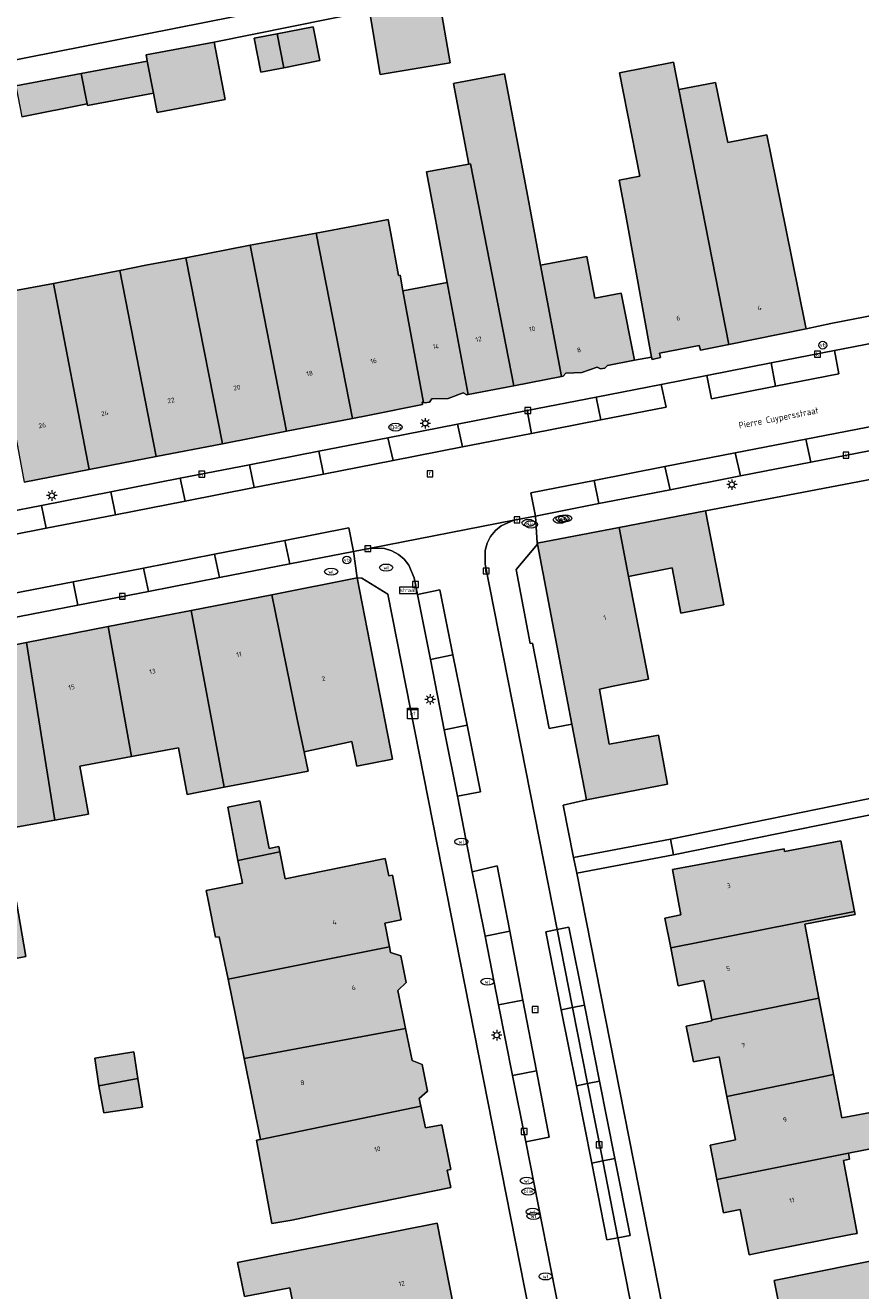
# Model space of a CAD drawing. Header units: metres. Extents: x 196496 to 197479, y 355250 to 356324.
# Tile 12 of 119: x 196919 to 196983, y 355550 to 355646. Entities that reach past the tile are written whole.
import ezdxf
from ezdxf.enums import TextEntityAlignment as Align

# ---------------------------------------------------------------- set-up
doc = ezdxf.new("R2010")
doc.units = ezdxf.units.M
doc.layers.get('0').update_dxf_attribs({"lineweight": 9})
for name, color, linetype, lineweight in [('B-WE-GR-GROENVOORZIENING-GV', 251, 'Continuous', 9), ('B-WE-IE-MEUBILAIR_WEGMEUBILAIR-S', 251, 'Continuous', 9), ('B-WE-IE-MEUBILAIR_WEGMEUBILAIR_VERKEERSBORD-S', 251, 'Continuous', 9), ('B-WE-KL-BRANDSTOF_PUT-S', 251, 'Continuous', 9), ('B-WE-KL-ET_KAST-S', 251, 'Continuous', 9), ('B-WE-KL-ET_LS_OV_LICHTMAST-S', 251, 'Continuous', 9), ('B-WE-KL-GAS_PUT-S', 251, 'Continuous', 9), ('B-WE-KL-WATER-S', 251, 'Continuous', 9), ('B-WE-OG-BEBOUWING-GV', 251, 'Continuous', 9), ('B-WE-OG-BEBOUWING_HUISNUMMER-T35', 90, 'Continuous', 9), ('B-WE-OG-BEBOUWING_STRAATNAAM-T35', 130, 'Continuous', 9), ('B-WE-OG-TERREIN_ERF-GV', 251, 'Continuous', 9), ('B-WE-RI-GWA_KOLK-S', 251, 'Continuous', 9), ('B-WE-RI-GWA_RIOOLPUT-S', 251, 'Continuous', 9), ('B-WE-VH-VERHARDING_ASFALT-GV', 251, 'Continuous', 9), ('B-WE-VH-VERHARDING_BETONSTRAATSTEEN-GV', 251, 'Continuous', 9), ('B-WE-VH-VERHARDING_OPEN-GV', 251, 'Continuous', 9), ('B-WE-VH-VERHARDING_TEGEL-GV', 251, 'Continuous', 9)]:
    doc.layers.add(name, color=color, linetype=linetype, lineweight=lineweight)
doc.layers.add('X-XX-AL-PRESENTATIE_GEBOUW3-V', color=7, linetype='Continuous', lineweight=9, true_color=0xebe1d6)
doc.styles.add('NLCS-ISO', font='NLCS-ISO.ttf')
doc.styles.add('NLCS-ISO-ANNOTATIEF-T35', font='NLCS-ISO.ttf', dxfattribs={"height": 3.5})

# ---------------------------------------------------------------- blocks, each defined once
blk = doc.blocks.new('SIE-WEG_VERKEERSBORD_STRAATNAAM-SO')
at = {"color": 0, "linetype": 'ByBlock', "lineweight": 18}
blk.add_lwpolyline([(-3.25, -1.25), (3.25, -1.25), (3.25, 1.25), (-3.25, 1.25)], close=True, dxfattribs=at)
at = {"color": 0, "linetype": 'ByBlock', "lineweight": 18, "style": 'NLCS-ISO'}
blk.add_text('straat', height=1.5, dxfattribs=at).set_placement((0, 0.15), align=Align.MIDDLE_CENTER)
blk = doc.blocks.new('SKL-ET_KAST_ELEKTRA-SO')
at = {"color": 0, "linetype": 'ByBlock', "lineweight": 18}
for points in [[(-2, 2), (2, 2), (2, 1.68), (-2, 1.68)], [(-2, 1.52), (2, 1.52), (2, -2), (-2, -2)]]:
    blk.add_lwpolyline(points, close=True, dxfattribs=at)
at = {"color": 0, "linetype": 'ByBlock', "lineweight": 18, "style": 'NLCS-ISO'}
blk.add_text('et', height=1.5, dxfattribs=at).set_placement((0, 0), align=Align.MIDDLE_CENTER)
blk = doc.blocks.new('SKL-ET_OV_LICHTMAST-SO')
at = {"color": 0, "linetype": 'ByBlock', "lineweight": 18}
for points in [[(-1.25, 0), (-2, 0)], [(-1.41, 1.41), (-0.88, 0.88)], [(0, 2), (0, 1.25)], [(0.88, 0.88), (1.41, 1.41)], [(2, 0), (1.25, 0)], [(-1.41, -1.41), (-0.88, -0.88)], [(0, -1.25), (0, -2)], [(0.88, -0.88), (1.41, -1.41)]]:
    blk.add_lwpolyline(points, dxfattribs=at)
blk.add_circle((0, 0), 1, dxfattribs=at)
blk = doc.blocks.new('SIE-WEG_PAAL_VERKEERSBORD-SO')
at = {"color": 0, "linetype": 'ByBlock', "lineweight": 18}
blk.add_circle((0, 0), 1.5, dxfattribs=at)
at = {"color": 0, "linetype": 'ByBlock', "lineweight": 18, "style": 'NLCS-ISO'}
blk.add_text('vb', height=1.5, dxfattribs=at).set_placement((0, 0.13), align=Align.MIDDLE_CENTER)
blk = doc.blocks.new('SKL-WATER_WATERLEIDINGPUT-SO')
at = {"color": 0, "linetype": 'ByBlock', "lineweight": 18}
blk.add_ellipse((0, 0), major_axis=(2.5, 0), ratio=0.54, dxfattribs=at)
at = {"color": 0, "linetype": 'ByBlock', "lineweight": 18, "style": 'NLCS-ISO'}
blk.add_text('wl', height=1.5, dxfattribs=at).set_placement((0, 0), align=Align.MIDDLE_CENTER)
blk = doc.blocks.new('SRI-KOLK-SO')
at = {"color": 0, "linetype": 'ByBlock', "lineweight": 18}
blk.add_lwpolyline([(-1.125, -1.125), (1.125, -1.125), (1.125, 1.125), (-1.125, 1.125)], close=True, dxfattribs=at)
at = {"color": 0, "linetype": 'ByBlock', "lineweight": 18, "style": 'NLCS-ISO'}
blk.add_text('k', height=1.5, dxfattribs=at).set_placement((0, 0), align=Align.MIDDLE_CENTER)
blk = doc.blocks.new('SRI-PUT_INSPECTIEPUT_RIOOLPUT-SO')
at = {"color": 0, "linetype": 'ByBlock', "lineweight": 18}
blk.add_lwpolyline([(-1.12, -1.12), (1.12, -1.12), (1.12, 1.12), (-1.12, 1.12)], close=True, dxfattribs=at)
at = {"color": 0, "linetype": 'ByBlock', "lineweight": 18, "style": 'NLCS-ISO'}
blk.add_text('r', height=1.5, dxfattribs=at).set_placement((0, 0.28), align=Align.MIDDLE_CENTER)
blk = doc.blocks.new('SKL-BENZINEPUT_OLIEPUT-SO')
at = {"color": 0, "linetype": 'ByBlock', "lineweight": 18}
blk.add_ellipse((0, 0), major_axis=(2.5, 0), ratio=0.54, dxfattribs=at)
at = {"color": 0, "linetype": 'ByBlock', "lineweight": 18, "style": 'NLCS-ISO'}
blk.add_text('olie', height=1.5, dxfattribs=at).set_placement((0, 0.16), align=Align.MIDDLE_CENTER)
blk = doc.blocks.new('SKL-GAS_PUT-SO')
at = {"color": 0, "linetype": 'ByBlock', "lineweight": 18}
blk.add_ellipse((0, 0), major_axis=(2.5, 0), ratio=0.601255, dxfattribs=at)
at = {"color": 0, "linetype": 'ByBlock', "lineweight": 18, "style": 'NLCS-ISO'}
blk.add_text('gas', height=1.8, dxfattribs=at).set_placement((0.12, 0.3), align=Align.MIDDLE_CENTER)

msp = doc.modelspace()

# ---------------------------------------------------------------- hatches: boundary and pattern name
at = {"layer": 'X-XX-AL-PRESENTATIE_GEBOUW3-V'}
for points in [[(196946.49, 355647.798), (196945.178, 355647.576), (196945.975, 355642.699), (196951.318, 355643.611), (196950.492, 355648.476)], [(196938.119, 355645.821), (196936.35, 355645.474), (196936.859, 355642.88), (196938.626, 355643.227)], [(196938.119, 355645.821), (196938.626, 355643.227), (196941.381, 355643.768), (196940.872, 355646.362)], [(196933.314, 355645.185), (196928.106, 355644.2), (196928.193, 355643.739), (196928.673, 355641.296), (196928.954, 355639.812), (196934.145, 355640.794)], [(196923.146, 355642.784), (196923.592, 355640.459), (196923.616, 355640.339), (196928.673, 355641.296), (196928.193, 355643.739)], [(196964.739, 355631.937), (196966.713, 355621.121), (196966.761, 355620.939), (196967.385, 355621.082), (196967.321, 355621.43), (196970.359, 355622.005), (196970.446, 355621.655), (196972.618, 355622.094), (196968.797, 355641.559), (196968.388, 355643.643), (196964.275, 355642.835), (196965.824, 355634.946), (196964.246, 355634.636)], [(196918.153, 355641.841), (196918.604, 355639.48), (196923.592, 355640.459), (196923.146, 355642.784)], [(196952.745, 355635.851), (196952.884, 355635.875), (196956.198, 355618.933), (196959.837, 355619.633), (196958.239, 355628.14), (196957.257, 355633.367), (196955.492, 355642.76), (196951.677, 355642.044), (196951.584, 355642.026)], [(196978.511, 355623.286), (196978.464, 355623.517), (196976.964, 355630.934), (196975.514, 355638.106), (196972.534, 355637.504), (196971.603, 355642.11), (196968.797, 355641.559), (196972.618, 355622.094)], [(196956.198, 355618.933), (196952.884, 355635.875), (196952.745, 355635.851), (196949.512, 355635.283), (196950.137, 355632.031), (196950.287, 355631.232), (196951.111, 355626.829), (196952.715, 355618.264)], [(196949.282, 355617.656), (196947.72, 355626.191), (196947.498, 355627.382), (196947.384, 355627.361), (196946.785, 355630.57), (196946.588, 355631.624), (196944.085, 355631.156), (196941.094, 355630.591), (196943.859, 355616.433), (196945.045, 355616.664), (196949.212, 355617.506), (196949.185, 355617.678)], [(196943.859, 355616.433), (196941.094, 355630.591), (196936.042, 355629.66), (196938.834, 355615.455)], [(196933.933, 355614.501), (196938.834, 355615.455), (196936.042, 355629.66), (196931.147, 355628.713), (196931.143, 355628.712)], [(196928.882, 355613.518), (196933.933, 355614.501), (196931.143, 355628.712), (196928.093, 355628.135), (196926.091, 355627.734)], [(196958.239, 355628.14), (196959.837, 355619.633), (196959.968, 355619.658), (196960.162, 355619.88), (196961.393, 355619.934), (196962.553, 355620.359), (196962.81, 355620.218), (196963.14, 355620.284), (196963.343, 355620.486), (196965.399, 355620.874), (196964.395, 355625.998), (196962.387, 355625.611), (196961.769, 355628.803)], [(196926.091, 355627.734), (196924.147, 355627.344), (196921.036, 355626.753), (196923.757, 355612.521), (196928.882, 355613.518)], [(196918.787, 355611.559), (196923.757, 355612.521), (196921.036, 355626.753), (196918.116, 355626.198), (196916.136, 355625.733)], [(196947.72, 355626.191), (196949.282, 355617.656), (196949.421, 355617.624), (196949.747, 355617.686), (196949.939, 355617.926), (196951.169, 355617.951), (196952.333, 355618.385), (196952.608, 355618.243), (196952.715, 355618.264), (196951.111, 355626.829)], [(196964.954, 355604.368), (196968.289, 355605.013), (196968.956, 355601.565), (196972.221, 355602.196), (196970.835, 355609.364), (196964.232, 355608.1)], [(196964.954, 355604.368), (196964.232, 355608.1), (196957.976, 355606.902), (196957.989, 355606.832), (196960.631, 355593.068), (196961.738, 355587.303), (196967.935, 355588.492), (196967.245, 355592.246), (196964.59, 355591.76), (196963.472, 355591.556), (196962.732, 355595.759), (196963.773, 355595.966), (196966.475, 355596.503)], [(196944.234, 355604.247), (196937.697, 355602.968), (196939.665, 355593.323), (196940.171, 355590.972), (196943.823, 355591.745), (196944.209, 355589.867), (196946.921, 355590.393)], [(196937.697, 355602.968), (196931.541, 355601.764), (196934.061, 355588.254), (196936.511, 355588.725), (196940.49, 355589.49), (196940.171, 355590.972), (196939.665, 355593.323)], [(196931.541, 355601.764), (196925.215, 355600.527), (196926.984, 355590.6), (196930.57, 355591.27), (196931.235, 355587.711), (196933.687, 355588.182), (196934.061, 355588.254)], [(196925.215, 355600.527), (196918.969, 355599.306), (196921.143, 355585.745), (196923.693, 355586.199), (196923.054, 355589.866), (196926.984, 355590.6)], [(196918.969, 355599.306), (196911.376, 355597.791), (196915.763, 355574.767), (196917.869, 355575.131), (196918.917, 355575.312), (196917.916, 355581.095), (196917.196, 355585.039), (196921.121, 355585.741), (196921.143, 355585.745)], [(196938.319, 355583.321), (196938.236, 355583.732), (196937.499, 355583.583), (196936.803, 355587.206), (196934.344, 355586.733), (196935.103, 355582.666)], [(196968.178, 355575.977), (196982.21, 355578.766), (196981.161, 355584.174), (196976.871, 355583.342), (196976.831, 355583.549), (196968.306, 355581.967), (196968.949, 355578.5), (196967.725, 355578.263)], [(196938.738, 355581.259), (196938.319, 355583.321), (196935.103, 355582.666), (196935.457, 355580.923), (196932.689, 355580.361), (196932.863, 355579.503), (196933.402, 355576.814), (196933.677, 355576.837), (196934.384, 355573.582), (196946.687, 355576.074), (196946.327, 355577.866), (196947.594, 355578.124), (196946.913, 355581.529), (196946.641, 355581.499), (196946.375, 355582.809)], [(196971.311, 355570.488), (196979.492, 355572.152), (196978.417, 355577.783), (196982.256, 355578.528), (196982.21, 355578.766), (196968.178, 355575.977), (196968.749, 355573.093), (196970.718, 355573.483)], [(196935.597, 355567.52), (196947.923, 355569.827), (196947.338, 355572.717), (196947.961, 355573.334), (196947.552, 355575.366), (196946.774, 355575.642), (196946.687, 355576.074), (196934.384, 355573.582), (196934.957, 355570.718)], [(196979.492, 355572.152), (196971.311, 355570.488), (196971.328, 355570.401), (196969.359, 355570.011), (196969.904, 355567.271), (196971.865, 355567.658), (196972.468, 355564.634), (196980.609, 355566.301)], [(196949.093, 355563.895), (196948.97, 355564.469), (196949.604, 355565.042), (196949.195, 355567.069), (196948.418, 355567.377), (196947.923, 355569.827), (196935.597, 355567.52), (196936.834, 355561.342)], [(196924.504, 355565.444), (196927.484, 355566.002), (196927.162, 355568.048), (196924.183, 355567.563)], [(196927.484, 355566.002), (196924.504, 355565.444), (196924.874, 355563.377), (196927.829, 355563.81)], [(196971.698, 355558.298), (196981.755, 355560.296), (196984.221, 355560.786), (196983.711, 355563.459), (196981.241, 355562.987), (196980.609, 355566.301), (196972.468, 355564.634), (196973.129, 355561.324), (196971.183, 355560.908)], [(196941.768, 355555.709), (196951.369, 355557.68), (196951.097, 355559.005), (196951.371, 355559.059), (196950.696, 355562.473), (196949.446, 355562.239), (196949.093, 355563.895), (196936.834, 355561.342), (196936.544, 355561.282), (196937.718, 355554.916), (196939.247, 355555.192)], [(196981.755, 355560.296), (196971.698, 355558.298), (196972.204, 355555.736), (196973.492, 355555.983), (196974.172, 355552.544), (196975.62, 355552.83), (196981.944, 355554.081), (196982.408, 355554.173), (196981.365, 355559.735), (196981.844, 355559.831)], [(196939.839, 355546.2), (196951.599, 355548.486), (196950.335, 355554.94), (196942.239, 355553.354), (196939.725, 355552.862), (196935.098, 355551.956), (196935.61, 355549.34), (196939.09, 355550.022)], [(196973.423, 355538.875), (196982.7, 355540.763), (196981.98, 355544.176), (196986.08, 355545.004), (196984.669, 355552.302), (196982.399, 355551.844), (196976.074, 355550.566), (196976.902, 355546.468), (196974.297, 355545.941), (196972.122, 355545.502)]]:
    msp.add_hatch(color=256, dxfattribs=at).paths.add_polyline_path(points)

# ---------------------------------------------------------------- linework, layer by layer
at = {"layer": 'B-WE-GR-GROENVOORZIENING-GV', "flags": 128}
msp.add_lwpolyline([(196960.631, 355593.068), (196957.989, 355606.832), (196956.365, 355604.904), (196957.431, 355599.248), (196957.615, 355599.263), (196958.887, 355592.737)], close=True, dxfattribs=at)
at = {"layer": 'B-WE-OG-BEBOUWING-GV', "flags": 128}
for points in [[(196946.49, 355647.798), (196945.178, 355647.576), (196945.975, 355642.699), (196951.318, 355643.611), (196950.492, 355648.476)], [(196938.119, 355645.821), (196936.35, 355645.474), (196936.859, 355642.88), (196938.626, 355643.227)], [(196938.119, 355645.821), (196938.626, 355643.227), (196941.381, 355643.768), (196940.872, 355646.362)], [(196933.314, 355645.185), (196928.106, 355644.2), (196928.193, 355643.739), (196928.673, 355641.296), (196928.954, 355639.812), (196934.145, 355640.794)], [(196923.146, 355642.784), (196923.592, 355640.459), (196923.616, 355640.339), (196928.673, 355641.296), (196928.193, 355643.739)], [(196964.739, 355631.937), (196966.713, 355621.121), (196966.761, 355620.939), (196967.385, 355621.082), (196967.321, 355621.43), (196970.359, 355622.005), (196970.446, 355621.655), (196972.618, 355622.094), (196968.797, 355641.559), (196968.388, 355643.643), (196964.275, 355642.835), (196965.824, 355634.946), (196964.246, 355634.636)], [(196918.153, 355641.841), (196918.604, 355639.48), (196923.592, 355640.459), (196923.146, 355642.784)], [(196952.745, 355635.851), (196952.884, 355635.875), (196956.198, 355618.933), (196959.837, 355619.633), (196958.239, 355628.14), (196957.257, 355633.367), (196955.492, 355642.76), (196951.677, 355642.044), (196951.584, 355642.026)], [(196978.511, 355623.286), (196978.464, 355623.517), (196976.964, 355630.934), (196975.514, 355638.106), (196972.534, 355637.504), (196971.603, 355642.11), (196968.797, 355641.559), (196972.618, 355622.094)], [(196956.198, 355618.933), (196952.884, 355635.875), (196952.745, 355635.851), (196949.512, 355635.283), (196950.137, 355632.031), (196950.287, 355631.232), (196951.111, 355626.829), (196952.715, 355618.264)], [(196949.282, 355617.656), (196947.72, 355626.191), (196947.498, 355627.382), (196947.384, 355627.361), (196946.785, 355630.57), (196946.588, 355631.624), (196944.085, 355631.156), (196941.094, 355630.591), (196943.859, 355616.433), (196945.045, 355616.664), (196949.212, 355617.506), (196949.185, 355617.678)], [(196943.859, 355616.433), (196941.094, 355630.591), (196936.042, 355629.66), (196938.834, 355615.455)], [(196933.933, 355614.501), (196938.834, 355615.455), (196936.042, 355629.66), (196931.147, 355628.713), (196931.143, 355628.712)], [(196928.882, 355613.518), (196933.933, 355614.501), (196931.143, 355628.712), (196928.093, 355628.135), (196926.091, 355627.734)], [(196958.239, 355628.14), (196959.837, 355619.633), (196959.968, 355619.658), (196960.162, 355619.88), (196961.393, 355619.934), (196962.553, 355620.359), (196962.81, 355620.218), (196963.14, 355620.284), (196963.343, 355620.486), (196965.399, 355620.874), (196964.395, 355625.998), (196962.387, 355625.611), (196961.769, 355628.803)], [(196926.091, 355627.734), (196924.147, 355627.344), (196921.036, 355626.753), (196923.757, 355612.521), (196928.882, 355613.518)], [(196918.787, 355611.559), (196923.757, 355612.521), (196921.036, 355626.753), (196918.116, 355626.198), (196916.136, 355625.733)], [(196947.72, 355626.191), (196949.282, 355617.656), (196949.421, 355617.624), (196949.747, 355617.686), (196949.939, 355617.926), (196951.169, 355617.951), (196952.333, 355618.385), (196952.608, 355618.243), (196952.715, 355618.264), (196951.111, 355626.829)], [(196964.954, 355604.368), (196968.289, 355605.013), (196968.956, 355601.565), (196972.221, 355602.196), (196970.835, 355609.364), (196964.232, 355608.1)], [(196964.954, 355604.368), (196964.232, 355608.1), (196957.976, 355606.902), (196957.989, 355606.832), (196960.631, 355593.068), (196961.738, 355587.303), (196967.935, 355588.492), (196967.245, 355592.246), (196964.59, 355591.76), (196963.472, 355591.556), (196962.732, 355595.759), (196963.773, 355595.966), (196966.475, 355596.503)], [(196944.234, 355604.247), (196937.697, 355602.968), (196939.665, 355593.323), (196940.171, 355590.972), (196943.823, 355591.745), (196944.209, 355589.867), (196946.921, 355590.393)], [(196937.697, 355602.968), (196931.541, 355601.764), (196934.061, 355588.254), (196936.511, 355588.725), (196940.49, 355589.49), (196940.171, 355590.972), (196939.665, 355593.323)], [(196931.541, 355601.764), (196925.215, 355600.527), (196926.984, 355590.6), (196930.57, 355591.27), (196931.235, 355587.711), (196933.687, 355588.182), (196934.061, 355588.254)], [(196925.215, 355600.527), (196918.969, 355599.306), (196921.143, 355585.745), (196923.693, 355586.199), (196923.054, 355589.866), (196926.984, 355590.6)], [(196918.969, 355599.306), (196911.376, 355597.791), (196915.763, 355574.767), (196917.869, 355575.131), (196918.917, 355575.312), (196917.916, 355581.095), (196917.196, 355585.039), (196921.121, 355585.741), (196921.143, 355585.745)], [(196938.319, 355583.321), (196938.236, 355583.732), (196937.499, 355583.583), (196936.803, 355587.206), (196934.344, 355586.733), (196935.103, 355582.666)], [(196968.178, 355575.977), (196982.21, 355578.766), (196981.161, 355584.174), (196976.871, 355583.342), (196976.831, 355583.549), (196968.306, 355581.967), (196968.949, 355578.5), (196967.725, 355578.263)], [(196938.738, 355581.259), (196938.319, 355583.321), (196935.103, 355582.666), (196935.457, 355580.923), (196932.689, 355580.361), (196932.863, 355579.503), (196933.402, 355576.814), (196933.677, 355576.837), (196934.384, 355573.582), (196946.687, 355576.074), (196946.327, 355577.866), (196947.594, 355578.124), (196946.913, 355581.529), (196946.641, 355581.499), (196946.375, 355582.809)], [(196971.311, 355570.488), (196979.492, 355572.152), (196978.417, 355577.783), (196982.256, 355578.528), (196982.21, 355578.766), (196968.178, 355575.977), (196968.749, 355573.093), (196970.718, 355573.483)], [(196935.597, 355567.52), (196947.923, 355569.827), (196947.338, 355572.717), (196947.961, 355573.334), (196947.552, 355575.366), (196946.774, 355575.642), (196946.687, 355576.074), (196934.384, 355573.582), (196934.957, 355570.718)], [(196979.492, 355572.152), (196971.311, 355570.488), (196971.328, 355570.401), (196969.359, 355570.011), (196969.904, 355567.271), (196971.865, 355567.658), (196972.468, 355564.634), (196980.609, 355566.301)], [(196949.093, 355563.895), (196948.97, 355564.469), (196949.604, 355565.042), (196949.195, 355567.069), (196948.418, 355567.377), (196947.923, 355569.827), (196935.597, 355567.52), (196936.834, 355561.342)], [(196924.504, 355565.444), (196927.484, 355566.002), (196927.162, 355568.048), (196924.183, 355567.563)], [(196927.484, 355566.002), (196924.504, 355565.444), (196924.874, 355563.377), (196927.829, 355563.81)], [(196971.698, 355558.298), (196981.755, 355560.296), (196984.221, 355560.786), (196983.711, 355563.459), (196981.241, 355562.987), (196980.609, 355566.301), (196972.468, 355564.634), (196973.129, 355561.324), (196971.183, 355560.908)], [(196941.768, 355555.709), (196951.369, 355557.68), (196951.097, 355559.005), (196951.371, 355559.059), (196950.696, 355562.473), (196949.446, 355562.239), (196949.093, 355563.895), (196936.834, 355561.342), (196936.544, 355561.282), (196937.718, 355554.916), (196939.247, 355555.192)], [(196981.755, 355560.296), (196971.698, 355558.298), (196972.204, 355555.736), (196973.492, 355555.983), (196974.172, 355552.544), (196975.62, 355552.83), (196981.944, 355554.081), (196982.408, 355554.173), (196981.365, 355559.735), (196981.844, 355559.831)], [(196939.839, 355546.2), (196951.599, 355548.486), (196950.335, 355554.94), (196942.239, 355553.354), (196939.725, 355552.862), (196935.098, 355551.956), (196935.61, 355549.34), (196939.09, 355550.022)], [(196973.423, 355538.875), (196982.7, 355540.763), (196981.98, 355544.176), (196986.08, 355545.004), (196984.669, 355552.302), (196982.399, 355551.844), (196976.074, 355550.566), (196976.902, 355546.468), (196974.297, 355545.941), (196972.122, 355545.502)]]:
    msp.add_lwpolyline(points, close=True, dxfattribs=at)
at = {"layer": 'B-WE-OG-TERREIN_ERF-GV', "flags": 128}
for points in [[(196880.8, 355647.344), (196882.194, 355639.241), (196882.579, 355636.794), (196946.215, 355649.411)], [(196950.492, 355648.476), (196951.318, 355643.611), (196945.975, 355642.699), (196945.178, 355647.576), (196933.314, 355645.185), (196934.145, 355640.794), (196928.954, 355639.812), (196928.673, 355641.296), (196923.616, 355640.339), (196923.592, 355640.459), (196918.604, 355639.48)], [(196918.116, 355626.198), (196921.036, 355626.753), (196924.147, 355627.344), (196926.091, 355627.734), (196928.093, 355628.135), (196931.143, 355628.712), (196931.147, 355628.713), (196936.042, 355629.66), (196941.094, 355630.591), (196944.085, 355631.156), (196946.588, 355631.624), (196946.785, 355630.57), (196947.384, 355627.361), (196947.498, 355627.382), (196947.72, 355626.191), (196951.111, 355626.829), (196950.287, 355631.232), (196950.137, 355632.031), (196949.512, 355635.283), (196952.745, 355635.851), (196951.584, 355642.026), (196951.677, 355642.044), (196955.492, 355642.76), (196957.257, 355633.367), (196958.239, 355628.14), (196961.769, 355628.803), (196962.387, 355625.611), (196964.395, 355625.998), (196965.399, 355620.874), (196966.713, 355621.121), (196964.739, 355631.937), (196964.246, 355634.636), (196965.824, 355634.946), (196964.275, 355642.835), (196968.388, 355643.643), (196968.797, 355641.559), (196971.603, 355642.11), (196972.534, 355637.504), (196975.514, 355638.106), (196976.964, 355630.934), (196978.464, 355623.517), (196978.511, 355623.286), (196980.406, 355623.689), (196983.952, 355624.364)], [(196984.608, 355612.001), (196970.835, 355609.364), (196972.221, 355602.196), (196968.956, 355601.565), (196968.289, 355605.013), (196964.954, 355604.368), (196966.475, 355596.503), (196963.773, 355595.966), (196962.732, 355595.759), (196963.472, 355591.556), (196964.59, 355591.76), (196967.245, 355592.246), (196967.935, 355588.492), (196961.738, 355587.303), (196959.963, 355586.899), (196960.758, 355582.879), (196968.152, 355584.287), (196988.121, 355588.375)], [(196969.644, 355485.963), (196950.004, 355585.558), (196946.575, 355602.995), (196944.573, 355604.219), (196944.234, 355604.247), (196946.921, 355590.393), (196944.209, 355589.867), (196943.823, 355591.745), (196940.171, 355590.972), (196940.49, 355589.49), (196936.511, 355588.725), (196934.061, 355588.254), (196933.687, 355588.182), (196931.235, 355587.711), (196930.57, 355591.27), (196926.984, 355590.6), (196923.054, 355589.866), (196923.693, 355586.199), (196921.143, 355585.745), (196921.121, 355585.741), (196917.196, 355585.039)], [(196987.428, 355586.956), (196968.381, 355583.088), (196960.995, 355581.681), (196968.299, 355544.771)], [(196984.221, 355560.786), (196981.755, 355560.296), (196981.844, 355559.831), (196981.365, 355559.735), (196982.408, 355554.173), (196981.944, 355554.081), (196975.62, 355552.83), (196974.172, 355552.544), (196973.492, 355555.983), (196972.204, 355555.736), (196971.698, 355558.298), (196971.183, 355560.908), (196973.129, 355561.324), (196972.468, 355564.634), (196971.865, 355567.658), (196969.904, 355567.271), (196969.359, 355570.011), (196971.328, 355570.401), (196971.311, 355570.488), (196970.718, 355573.483), (196968.749, 355573.093), (196968.178, 355575.977), (196967.725, 355578.263), (196968.949, 355578.5), (196968.306, 355581.967), (196976.831, 355583.549), (196976.871, 355583.342), (196981.161, 355584.174), (196982.21, 355578.766), (196982.256, 355578.528), (196978.417, 355577.783), (196979.492, 355572.152), (196980.609, 355566.301), (196981.241, 355562.987), (196983.711, 355563.459)], [(196917.916, 355581.095), (196918.917, 355575.312), (196917.869, 355575.131)], [(196939.839, 355546.2), (196939.09, 355550.022), (196935.61, 355549.34), (196935.098, 355551.956), (196939.725, 355552.862), (196942.239, 355553.354), (196950.335, 355554.94), (196951.599, 355548.486)], [(196976.902, 355546.468), (196976.074, 355550.566), (196982.399, 355551.844), (196984.669, 355552.302), (196986.08, 355545.004)]]:
    msp.add_lwpolyline(points, dxfattribs=at)
for points in [[(196938.119, 355645.821), (196940.872, 355646.362), (196941.381, 355643.768), (196938.626, 355643.227), (196936.859, 355642.88), (196936.35, 355645.474)], [(196938.319, 355583.321), (196938.738, 355581.259), (196946.375, 355582.809), (196946.641, 355581.499), (196946.913, 355581.529), (196947.594, 355578.124), (196946.327, 355577.866), (196946.687, 355576.074), (196946.774, 355575.642), (196947.552, 355575.366), (196947.961, 355573.334), (196947.338, 355572.717), (196947.923, 355569.827), (196948.418, 355567.377), (196949.195, 355567.069), (196949.604, 355565.042), (196948.97, 355564.469), (196949.093, 355563.895), (196949.446, 355562.239), (196950.696, 355562.473), (196951.371, 355559.059), (196951.097, 355559.005), (196951.369, 355557.68), (196941.768, 355555.709), (196939.247, 355555.192), (196937.718, 355554.916), (196936.544, 355561.282), (196936.834, 355561.342), (196935.597, 355567.52), (196934.957, 355570.718), (196934.384, 355573.582), (196933.677, 355576.837), (196933.402, 355576.814), (196932.863, 355579.503), (196932.689, 355580.361), (196935.457, 355580.923), (196935.103, 355582.666), (196934.344, 355586.733), (196936.803, 355587.206), (196937.499, 355583.583), (196938.236, 355583.732)], [(196924.504, 355565.444), (196924.183, 355567.563), (196927.162, 355568.048), (196927.484, 355566.002), (196927.829, 355563.81), (196924.874, 355563.377)]]:
    msp.add_lwpolyline(points, close=True, dxfattribs=at)
at = {"layer": 'B-WE-VH-VERHARDING_ASFALT-GV', "flags": 128}
for points in [[(196985.289, 355622.52), (196980.675, 355621.618), (196981.025, 355619.843), (196976.192, 355618.892), (196971.287, 355617.926), (196970.935, 355619.716), (196967.457, 355619.036), (196967.826, 355617.29), (196962.832, 355616.315), (196957.548, 355615.283), (196952.266, 355614.252), (196946.969, 355613.217), (196941.664, 355612.181), (196936.367, 355611.147), (196931.077, 355610.114), (196925.761, 355609.076), (196920.461, 355608.041), (196915.173, 355607.008)], [(196917.147, 355602.9), (196922.53, 355603.954), (196927.898, 355605.005), (196933.325, 355606.068), (196938.7, 355607.12), (196943.582, 355608.076), (196943.95, 355606.258), (196945.264, 355606.513), (196956.185, 355608.654), (196957.845, 355608.978), (196957.498, 355610.758), (196962.32, 355611.698), (196967.738, 355612.755), (196973.109, 355613.802), (196978.504, 355614.854), (196983.891, 355615.905)], [(196967.622, 355536.198), (196964.145, 355553.834), (196963.304, 355553.668), (196962.14, 355559.539), (196960.97, 355565.442), (196959.816, 355571.261), (196958.636, 355577.211), (196959.502, 355577.383), (196954, 355605.293), (196953.999, 355606.351), (196954.156, 355606.896), (196954.421, 355607.41), (196954.783, 355607.861), (196955.217, 355608.225), (196956.185, 355608.654), (196945.264, 355606.513), (196946.326, 355606.492), (196946.869, 355606.324), (196947.379, 355606.046), (196947.824, 355605.673), (196948.179, 355605.228), (196948.586, 355604.247), (196948.838, 355602.973), (196950.548, 355603.347), (196951.544, 355598.375), (196952.621, 355592.999), (196953.639, 355587.915), (196951.879, 355587.582), (196953.021, 355581.804), (196954.927, 355582.247), (196955.883, 355577.25), (196956.889, 355571.985), (196957.922, 355566.587), (196958.893, 355561.51), (196957.101, 355561.155), (196959.987, 355546.551)]]:
    msp.add_lwpolyline(points, dxfattribs=at)
for points in [[(196975.841, 355620.674), (196970.935, 355619.716), (196971.287, 355617.926), (196976.192, 355618.892)], [(196962.832, 355616.315), (196967.826, 355617.29), (196967.457, 355619.036), (196962.473, 355618.062)], [(196957.2, 355617.032), (196957.548, 355615.283), (196962.832, 355616.315), (196962.473, 355618.062)], [(196957.548, 355615.283), (196957.2, 355617.032), (196951.886, 355615.994), (196952.266, 355614.252)], [(196952.266, 355614.252), (196951.886, 355615.994), (196946.579, 355614.957), (196946.969, 355613.217)], [(196978.504, 355614.854), (196978.88, 355613.088), (196984.254, 355614.138), (196983.891, 355615.905)], [(196941.289, 355613.924), (196941.664, 355612.181), (196946.969, 355613.217), (196946.579, 355614.957)], [(196978.88, 355613.088), (196978.504, 355614.854), (196973.109, 355613.802), (196973.51, 355612.039)], [(196941.289, 355613.924), (196936.014, 355612.893), (196936.367, 355611.147), (196941.664, 355612.181)], [(196967.738, 355612.755), (196968.125, 355610.987), (196973.51, 355612.039), (196973.109, 355613.802)], [(196931.077, 355610.114), (196936.367, 355611.147), (196936.014, 355612.893), (196930.714, 355611.858)], [(196968.125, 355610.987), (196967.738, 355612.755), (196962.32, 355611.698), (196962.685, 355609.924)], [(196930.714, 355611.858), (196925.413, 355610.822), (196925.761, 355609.076), (196931.077, 355610.114)], [(196962.685, 355609.924), (196962.32, 355611.698), (196957.498, 355610.758), (196957.845, 355608.978)], [(196920.109, 355609.786), (196920.461, 355608.041), (196925.761, 355609.076), (196925.413, 355610.822)], [(196920.461, 355608.041), (196920.109, 355609.786), (196914.856, 355608.76), (196915.173, 355607.008)], [(196938.7, 355607.12), (196939.088, 355605.317), (196943.95, 355606.258), (196943.582, 355608.076)], [(196933.703, 355604.274), (196939.088, 355605.317), (196938.7, 355607.12), (196933.325, 355606.068)], [(196927.898, 355605.005), (196928.276, 355603.223), (196933.703, 355604.274), (196933.325, 355606.068)], [(196922.896, 355602.172), (196928.276, 355603.223), (196927.898, 355605.005), (196922.53, 355603.954)], [(196917.147, 355602.9), (196917.519, 355601.122), (196922.896, 355602.172), (196922.53, 355603.954)], [(196949.815, 355598.028), (196951.544, 355598.375), (196950.548, 355603.347), (196948.838, 355602.973)], [(196951.544, 355598.375), (196949.815, 355598.028), (196950.878, 355592.65), (196952.621, 355592.999)], [(196951.879, 355587.582), (196953.639, 355587.915), (196952.621, 355592.999), (196950.878, 355592.65)], [(196953.992, 355576.889), (196955.883, 355577.25), (196954.927, 355582.247), (196953.021, 355581.804)], [(196955.031, 355571.63), (196956.889, 355571.985), (196955.883, 355577.25), (196953.992, 355576.889)], [(196960.676, 355571.431), (196959.502, 355577.383), (196958.636, 355577.211), (196959.816, 355571.261)], [(196956.096, 355566.238), (196957.922, 355566.587), (196956.889, 355571.985), (196955.031, 355571.63)], [(196960.676, 355571.431), (196959.816, 355571.261), (196960.97, 355565.442), (196961.823, 355565.611)], [(196956.096, 355566.238), (196957.101, 355561.155), (196958.893, 355561.51), (196957.922, 355566.587)], [(196962.987, 355559.707), (196961.823, 355565.611), (196960.97, 355565.442), (196962.14, 355559.539)], [(196964.145, 355553.834), (196962.987, 355559.707), (196962.14, 355559.539), (196963.304, 355553.668)]]:
    msp.add_lwpolyline(points, close=True, dxfattribs=at)
at = {"layer": 'B-WE-VH-VERHARDING_BETONSTRAATSTEEN-GV', "flags": 128}
msp.add_lwpolyline([(196976.192, 355618.892), (196981.025, 355619.843), (196980.675, 355621.618), (196975.841, 355620.674)], close=True, dxfattribs=at)
at = {"layer": 'B-WE-VH-VERHARDING_OPEN-GV', "flags": 128}
for points in [[(196893.294, 355637.119), (196898.31, 355638.093), (196903.298, 355639.015), (196908.413, 355640.005), (196913.296, 355640.912), (196918.153, 355641.841), (196923.146, 355642.784), (196928.193, 355643.739), (196928.106, 355644.2), (196933.314, 355645.185), (196945.178, 355647.576), (196946.49, 355647.798), (196946.215, 355649.411), (196882.579, 355636.794), (196882.831, 355635.193), (196888.171, 355636.176)], [(196993.162, 355562.562), (196993.61, 355560.734), (196993.986, 355559.361), (196994.928, 355559.609), (196988.121, 355588.375), (196968.152, 355584.287), (196968.381, 355583.088), (196987.428, 355586.956), (196988.625, 355582.076), (196989.033, 355580.122), (196989.443, 355578.16), (196990.451, 355574.167), (196990.924, 355572.123), (196992.664, 355564.593)], [(196960.995, 355581.681), (196968.381, 355583.088), (196968.152, 355584.287), (196960.758, 355582.879)]]:
    msp.add_lwpolyline(points, close=True, dxfattribs=at)
at = {"layer": 'B-WE-VH-VERHARDING_TEGEL-GV', "flags": 128}
for points in [[(196983.952, 355624.364), (196980.406, 355623.689), (196978.511, 355623.286), (196972.618, 355622.094), (196970.446, 355621.655), (196970.359, 355622.005), (196967.321, 355621.43), (196967.385, 355621.082), (196966.761, 355620.939), (196966.713, 355621.121), (196965.399, 355620.874), (196963.343, 355620.486), (196963.14, 355620.284), (196962.81, 355620.218), (196962.553, 355620.359), (196961.393, 355619.934), (196960.162, 355619.88), (196959.968, 355619.658), (196959.837, 355619.633), (196956.198, 355618.933), (196952.715, 355618.264), (196952.608, 355618.243), (196952.333, 355618.385), (196951.169, 355617.951), (196949.939, 355617.926), (196949.747, 355617.686), (196949.421, 355617.624), (196949.282, 355617.656), (196949.185, 355617.678), (196949.212, 355617.506), (196945.045, 355616.664), (196943.859, 355616.433), (196938.834, 355615.455), (196933.933, 355614.501), (196928.882, 355613.518), (196923.757, 355612.521), (196918.787, 355611.559)], [(196914.856, 355608.76), (196920.109, 355609.786), (196925.413, 355610.822), (196930.714, 355611.858), (196936.014, 355612.893), (196941.289, 355613.924), (196946.579, 355614.957), (196951.886, 355615.994), (196957.2, 355617.032), (196962.473, 355618.062), (196967.457, 355619.036), (196970.935, 355619.716), (196975.841, 355620.674), (196980.675, 355621.618), (196985.289, 355622.52)], [(196984.254, 355614.138), (196978.88, 355613.088), (196973.51, 355612.039), (196968.125, 355610.987), (196962.685, 355609.924), (196957.845, 355608.978), (196957.976, 355606.902), (196964.232, 355608.1), (196970.835, 355609.364), (196984.608, 355612.001)], [(196968.299, 355544.771), (196960.995, 355581.681), (196960.758, 355582.879), (196959.963, 355586.899), (196961.738, 355587.303), (196960.631, 355593.068), (196958.887, 355592.737), (196957.615, 355599.263), (196957.431, 355599.248), (196956.365, 355604.904), (196957.989, 355606.832), (196957.976, 355606.902), (196957.845, 355608.978), (196956.185, 355608.654), (196955.217, 355608.225), (196954.783, 355607.861), (196954.421, 355607.41), (196954.156, 355606.896), (196953.999, 355606.351), (196954, 355605.293), (196959.502, 355577.383), (196960.402, 355577.561), (196961.582, 355571.611), (196962.735, 355565.792), (196963.906, 355559.889), (196965.07, 355554.018), (196964.145, 355553.834), (196967.622, 355536.198)], [(196959.987, 355546.551), (196957.101, 355561.155), (196956.096, 355566.238), (196955.031, 355571.63), (196953.992, 355576.889), (196953.021, 355581.804), (196951.879, 355587.582), (196950.878, 355592.65), (196949.815, 355598.028), (196948.838, 355602.973), (196948.586, 355604.247), (196948.179, 355605.228), (196947.824, 355605.673), (196947.379, 355606.046), (196946.869, 355606.324), (196946.326, 355606.492), (196945.264, 355606.513), (196943.95, 355606.258), (196944.234, 355604.247), (196944.573, 355604.219), (196946.575, 355602.995), (196950.004, 355585.558), (196969.644, 355485.963)]]:
    msp.add_lwpolyline(points, dxfattribs=at)
for points in [[(196911.376, 355597.791), (196918.969, 355599.306), (196925.215, 355600.527), (196931.541, 355601.764), (196937.697, 355602.968), (196944.234, 355604.247), (196943.95, 355606.258), (196939.088, 355605.317), (196933.703, 355604.274), (196928.276, 355603.223), (196922.896, 355602.172), (196917.519, 355601.122), (196912.091, 355600.061), (196906.669, 355599.001), (196901.295, 355597.951), (196895.916, 355596.9), (196891.074, 355595.954), (196890.114, 355595.766), (196889.27, 355595.443), (196889.692, 355593.577), (196897.227, 355594.969), (196904.292, 355596.378)], [(196960.676, 355571.431), (196961.582, 355571.611), (196960.402, 355577.561), (196959.502, 355577.383)], [(196961.582, 355571.611), (196960.676, 355571.431), (196961.823, 355565.611), (196962.735, 355565.792)], [(196961.823, 355565.611), (196962.987, 355559.707), (196963.906, 355559.889), (196962.735, 355565.792)], [(196965.07, 355554.018), (196963.906, 355559.889), (196962.987, 355559.707), (196964.145, 355553.834)]]:
    msp.add_lwpolyline(points, close=True, dxfattribs=at)

# ---------------------------------------------------------------- block references
at = {"layer": 'B-WE-IE-MEUBILAIR_WEGMEUBILAIR-S', "xscale": 0.2, "yscale": 0.2, "zscale": 0.2}
for p in [(196979.792, 355622.027), (196943.436, 355605.619)]:
    msp.add_blockref('SIE-WEG_PAAL_VERKEERSBORD-SO', p, dxfattribs=at)
at = {"layer": 'B-WE-IE-MEUBILAIR_WEGMEUBILAIR_VERKEERSBORD-S', "xscale": 0.2, "yscale": 0.2, "zscale": 0.2}
msp.add_blockref('SIE-WEG_VERKEERSBORD_STRAATNAAM-SO', (196948.118, 355603.296), dxfattribs=at)
at = {"layer": 'B-WE-KL-BRANDSTOF_PUT-S', "xscale": 0.2, "yscale": 0.2, "zscale": 0.2}
msp.add_blockref('SKL-BENZINEPUT_OLIEPUT-SO', (196957.301, 355557.369), dxfattribs=at)
at = {"layer": 'B-WE-KL-ET_KAST-S', "xscale": 0.2, "yscale": 0.2, "zscale": 0.2}
msp.add_blockref('SKL-ET_KAST_ELEKTRA-SO', (196948.472, 355593.886), dxfattribs=at)
at = {"layer": 'B-WE-KL-ET_LS_OV_LICHTMAST-S', "xscale": 0.2, "yscale": 0.2, "zscale": 0.2}
for p in [(196949.431, 355616.058), (196920.907, 355610.541), (196972.85, 355611.377), (196949.807, 355594.965), (196954.883, 355569.31)]:
    msp.add_blockref('SKL-ET_OV_LICHTMAST-SO', p, dxfattribs=at)
at = {"layer": 'B-WE-KL-GAS_PUT-S', "xscale": 0.2, "yscale": 0.2, "zscale": 0.2}
msp.add_blockref('SKL-GAS_PUT-SO', (196947.152, 355615.767), dxfattribs=at)
at = {"layer": 'B-WE-KL-WATER-S', "xscale": 0.2, "yscale": 0.2, "zscale": 0.2}
for p in [(196959.705, 355608.693), (196959.91, 355608.763), (196960.123, 355608.804), (196957.303, 355608.452), (196957.508, 355608.33), (196946.443, 355605.041), (196942.237, 355604.723), (196952.181, 355584.098), (196954.175, 355573.403), (196957.182, 355558.196), (196957.632, 355555.826), (196957.693, 355555.5), (196958.616, 355550.88)]:
    msp.add_blockref('SKL-WATER_WATERLEIDINGPUT-SO', p, dxfattribs=at)
at = {"layer": 'B-WE-RI-GWA_KOLK-S', "xscale": 0.2, "yscale": 0.2, "zscale": 0.2}
for p in [(196979.391, 355621.348), (196957.264, 355617.035), (196981.563, 355613.628), (196932.358, 355612.168), (196956.431, 355608.684), (196945.039, 355606.48), (196954.081, 355604.78), (196948.69, 355603.743), (196926.286, 355602.841), (196956.989, 355561.96), (196962.703, 355560.931)]:
    msp.add_blockref('SRI-KOLK-SO', p, dxfattribs=at)
at = {"layer": 'B-WE-RI-GWA_RIOOLPUT-S', "xscale": 0.2, "yscale": 0.2, "zscale": 0.2}
for p in [(196949.79, 355612.205), (196957.829, 355571.273)]:
    msp.add_blockref('SRI-PUT_INSPECTIEPUT_RIOOLPUT-SO', p, dxfattribs=at)

# ---------------------------------------------------------------- texts
at = {"layer": 'B-WE-OG-BEBOUWING_HUISNUMMER-T35', "style": 'NLCS-ISO-ANNOTATIEF-T35'}
for s, rotation, p in [('4', 12.3, (196974.964, 355624.874)), ('10', 10.9, (196957.588, 355623.274)), ('6', 12.8, (196968.748, 355624.097)), ('12', 10.9, (196953.5, 355622.488)), ('14', 1.2, (196950.239, 355621.933)), ('8', 11.1, (196961.167, 355621.669)), ('16', 11.4, (196945.476, 355620.832)), ('18', 11, (196940.592, 355619.872)), ('20', 11, (196935.044, 355618.792)), ('22', 11, (196930.01, 355617.812)), ('24', 11, (196924.947, 355616.827)), ('26', 11, (196920.169, 355615.901)), ('1', 10.9, (196963.14, 355601.216)), ('11', 11.1, (196935.2, 355598.404)), ('13', 11.1, (196928.584, 355597.11)), ('2', 11, (196941.652, 355596.553)), ('15', 11.1, (196922.41, 355595.903)), ('3', 10.5, (196972.603, 355580.731)), ('4', 11.5, (196942.501, 355577.941)), ('5', 11.2, (196972.566, 355574.41)), ('6', 11.4, (196943.959, 355572.945)), ('7', 11.2, (196973.732, 355568.53)), ('8', 11.3, (196940.044, 355565.685)), ('9', 11.3, (196976.902, 355562.856)), ('10', 11.6, (196945.772, 355560.614)), ('11', 11.2, (196977.429, 355556.694)), ('12', 11.1, (196947.629, 355550.334))]:
    msp.add_text(s, height=0.36, rotation=rotation, dxfattribs=at).set_placement(p, align=Align.MIDDLE)
at = {"layer": 'B-WE-OG-BEBOUWING_STRAATNAAM-T35', "style": 'NLCS-ISO-ANNOTATIEF-T35'}
msp.add_text('Pierre Cuypersstraat', height=0.5, rotation=11, dxfattribs=at).set_placement((196976.431, 355616.411), align=Align.MIDDLE)

doc.saveas('drawing.dxf')
